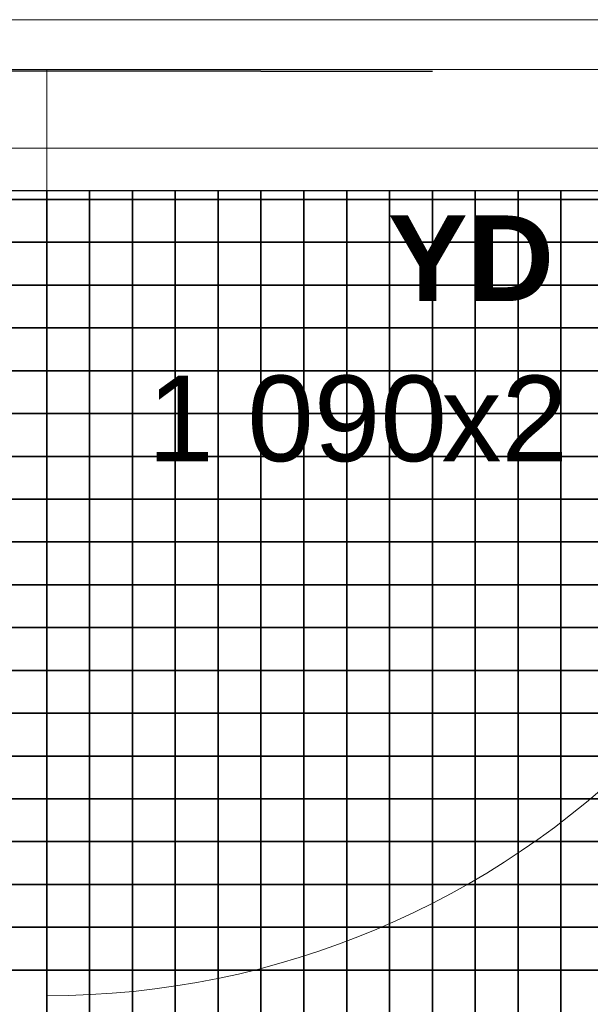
# Model space of a CAD drawing. Header units: millimetres. Extents: x 269 to 62306, y -15633 to 20300.
# Tile 83 of 90: x 54118 to 54784, y 410 to 1560. Entities that reach past the tile are written whole.
import ezdxf
from ezdxf.enums import TextEntityAlignment as Align

# ---------------------------------------------------------------- set-up
doc = ezdxf.new("R2010")
doc.units = ezdxf.units.MM
doc.header["$LTSCALE"] = 0.5
doc.header["$MEASUREMENT"] = 0
doc.linetypes.add('Akselinje', pattern=[1500, 1000, -200, 100, -200])
doc.linetypes.add('PLINE', pattern=[0])
doc.layers.add('234- Vinduer_ dører_ porter(Nye konstruksjoner)', color=7, linetype='Continuous', lineweight=0)
for name, color, linetype in [('244- Vinduer_ dører_ foldevegger(Nye konstruksjoner)', 7, 'Continuous'), ('712- Drenering (Nye konstruksjoner)', 7, 'Continuous'), ('82-- Modullinjer', 7, 'Continuous'), ('852- Teknisk_symbolsk informasjon_ bygning(Nye konstruksjoner)', 7, 'Continuous')]:
    doc.layers.add(name, color=color, linetype=linetype)
doc.styles.add('GENERATED_STYLE_1', font='Arial.ttf')
doc.styles.add('GENERATED_STYLE_2', font='Arial Bold.ttf')

# ---------------------------------------------------------------- blocks, each defined once
blk = doc.blocks.new('*X192')
at = {"layer": '712- Drenering (Nye konstruksjoner)', "linetype": 'PLINE'}
for p, q in [((54150, 1360), (54150, 1350)), ((54150, 1350), (54150, 1360)), ((54200, 1360), (54200, 1350)), ((54200, 1350), (54200, 1360)), ((54250, 1360), (54250, 1350)), ((54250, 1350), (54250, 1360)), ((54300, 1360), (54300, 1350)), ((54300, 1350), (54300, 1360)), ((54350, 1360), (54350, 1350)), ((54350, 1350), (54350, 1360)), ((54400, 1360), (54400, 1350)), ((54400, 1350), (54400, 1360)), ((54450, 1360), (54450, 1350)), ((54450, 1350), (54450, 1360)), ((54500, 1360), (54500, 1350)), ((54500, 1350), (54500, 1360)), ((54550, 1360), (54550, 1350)), ((54550, 1350), (54550, 1360)), ((54600, 1360), (54600, 1350)), ((54600, 1350), (54600, 1360)), ((54650, 1360), (54650, 1350)), ((54650, 1350), (54650, 1360)), ((54700, 1360), (54700, 1350)), ((54700, 1350), (54700, 1360)), ((54750, 1360), (54750, 1350)), ((54750, 1350), (54750, 1360)), ((54100, 1350), (54150, 1350)), ((54150, 1350), (54100, 1350)), ((54150, 1350), (54200, 1350)), ((54150, 1350), (54150, 1300)), ((54200, 1350), (54150, 1350)), ((54150, 1300), (54150, 1350)), ((54200, 1350), (54250, 1350)), ((54200, 1350), (54200, 1300)), ((54250, 1350), (54200, 1350)), ((54200, 1300), (54200, 1350)), ((54250, 1350), (54300, 1350)), ((54250, 1350), (54250, 1300)), ((54300, 1350), (54250, 1350)), ((54250, 1300), (54250, 1350)), ((54300, 1350), (54350, 1350)), ((54300, 1350), (54300, 1300)), ((54350, 1350), (54300, 1350)), ((54300, 1300), (54300, 1350)), ((54350, 1350), (54400, 1350)), ((54350, 1350), (54350, 1300)), ((54400, 1350), (54350, 1350)), ((54350, 1300), (54350, 1350)), ((54400, 1350), (54450, 1350)), ((54400, 1350), (54400, 1300)), ((54450, 1350), (54400, 1350)), ((54400, 1300), (54400, 1350)), ((54450, 1350), (54500, 1350)), ((54450, 1350), (54450, 1300)), ((54500, 1350), (54450, 1350)), ((54450, 1300), (54450, 1350)), ((54500, 1350), (54550, 1350)), ((54500, 1350), (54500, 1300)), ((54550, 1350), (54500, 1350)), ((54500, 1300), (54500, 1350)), ((54550, 1350), (54600, 1350)), ((54550, 1350), (54550, 1300)), ((54600, 1350), (54550, 1350)), ((54550, 1300), (54550, 1350)), ((54600, 1350), (54650, 1350)), ((54600, 1350), (54600, 1300)), ((54650, 1350), (54600, 1350)), ((54600, 1300), (54600, 1350)), ((54650, 1350), (54700, 1350)), ((54650, 1350), (54650, 1300)), ((54700, 1350), (54650, 1350)), ((54650, 1300), (54650, 1350)), ((54700, 1350), (54750, 1350)), ((54700, 1350), (54700, 1300)), ((54750, 1350), (54700, 1350)), ((54700, 1300), (54700, 1350)), ((54750, 1350), (54800, 1350)), ((54750, 1350), (54750, 1300)), ((54800, 1350), (54750, 1350)), ((54750, 1300), (54750, 1350)), ((54100, 1300), (54150, 1300)), ((54150, 1300), (54100, 1300)), ((54150, 1300), (54200, 1300)), ((54150, 1300), (54150, 1250)), ((54200, 1300), (54150, 1300)), ((54150, 1250), (54150, 1300)), ((54200, 1300), (54250, 1300)), ((54200, 1300), (54200, 1250)), ((54250, 1300), (54200, 1300)), ((54200, 1250), (54200, 1300)), ((54250, 1300), (54300, 1300)), ((54250, 1300), (54250, 1250)), ((54300, 1300), (54250, 1300)), ((54250, 1250), (54250, 1300)), ((54300, 1300), (54350, 1300)), ((54300, 1300), (54300, 1250)), ((54350, 1300), (54300, 1300)), ((54300, 1250), (54300, 1300)), ((54350, 1300), (54400, 1300)), ((54350, 1300), (54350, 1250)), ((54400, 1300), (54350, 1300)), ((54350, 1250), (54350, 1300)), ((54400, 1300), (54450, 1300)), ((54400, 1300), (54400, 1250)), ((54450, 1300), (54400, 1300)), ((54400, 1250), (54400, 1300)), ((54450, 1300), (54500, 1300)), ((54450, 1300), (54450, 1250)), ((54500, 1300), (54450, 1300)), ((54450, 1250), (54450, 1300)), ((54500, 1300), (54550, 1300)), ((54500, 1300), (54500, 1250)), ((54550, 1300), (54500, 1300)), ((54500, 1250), (54500, 1300)), ((54550, 1300), (54600, 1300)), ((54550, 1300), (54550, 1250)), ((54600, 1300), (54550, 1300)), ((54550, 1250), (54550, 1300)), ((54600, 1300), (54650, 1300)), ((54600, 1300), (54600, 1250)), ((54650, 1300), (54600, 1300)), ((54600, 1250), (54600, 1300)), ((54650, 1300), (54700, 1300)), ((54650, 1300), (54650, 1250)), ((54700, 1300), (54650, 1300)), ((54650, 1250), (54650, 1300)), ((54700, 1300), (54750, 1300)), ((54700, 1300), (54700, 1250)), ((54750, 1300), (54700, 1300)), ((54700, 1250), (54700, 1300)), ((54750, 1300), (54800, 1300)), ((54750, 1300), (54750, 1250)), ((54800, 1300), (54750, 1300)), ((54750, 1250), (54750, 1300)), ((54100, 1250), (54150, 1250)), ((54150, 1250), (54100, 1250)), ((54150, 1250), (54200, 1250)), ((54150, 1250), (54150, 1200)), ((54200, 1250), (54150, 1250)), ((54150, 1200), (54150, 1250)), ((54200, 1250), (54250, 1250)), ((54200, 1250), (54200, 1200)), ((54250, 1250), (54200, 1250)), ((54200, 1200), (54200, 1250)), ((54250, 1250), (54300, 1250)), ((54250, 1250), (54250, 1200)), ((54300, 1250), (54250, 1250)), ((54250, 1200), (54250, 1250)), ((54300, 1250), (54350, 1250)), ((54300, 1250), (54300, 1200)), ((54350, 1250), (54300, 1250)), ((54300, 1200), (54300, 1250)), ((54350, 1250), (54400, 1250)), ((54350, 1250), (54350, 1200)), ((54400, 1250), (54350, 1250)), ((54350, 1200), (54350, 1250)), ((54400, 1250), (54450, 1250)), ((54400, 1250), (54400, 1200)), ((54450, 1250), (54400, 1250)), ((54400, 1200), (54400, 1250)), ((54450, 1250), (54500, 1250)), ((54450, 1250), (54450, 1200)), ((54500, 1250), (54450, 1250)), ((54450, 1200), (54450, 1250)), ((54500, 1250), (54550, 1250)), ((54500, 1250), (54500, 1200)), ((54550, 1250), (54500, 1250)), ((54500, 1200), (54500, 1250)), ((54550, 1250), (54600, 1250)), ((54550, 1250), (54550, 1200)), ((54600, 1250), (54550, 1250)), ((54550, 1200), (54550, 1250)), ((54600, 1250), (54650, 1250)), ((54600, 1250), (54600, 1200)), ((54650, 1250), (54600, 1250)), ((54600, 1200), (54600, 1250)), ((54650, 1250), (54700, 1250)), ((54650, 1250), (54650, 1200)), ((54700, 1250), (54650, 1250)), ((54650, 1200), (54650, 1250)), ((54700, 1250), (54750, 1250)), ((54700, 1250), (54700, 1200)), ((54750, 1250), (54700, 1250)), ((54700, 1200), (54700, 1250)), ((54750, 1250), (54800, 1250)), ((54750, 1250), (54750, 1200)), ((54800, 1250), (54750, 1250)), ((54750, 1200), (54750, 1250)), ((54100, 1200), (54150, 1200)), ((54150, 1200), (54100, 1200)), ((54150, 1200), (54200, 1200)), ((54150, 1200), (54150, 1150)), ((54200, 1200), (54150, 1200)), ((54150, 1150), (54150, 1200)), ((54200, 1200), (54250, 1200)), ((54200, 1200), (54200, 1150)), ((54250, 1200), (54200, 1200)), ((54200, 1150), (54200, 1200)), ((54250, 1200), (54300, 1200)), ((54250, 1200), (54250, 1150)), ((54300, 1200), (54250, 1200)), ((54250, 1150), (54250, 1200)), ((54300, 1200), (54350, 1200)), ((54300, 1200), (54300, 1150)), ((54350, 1200), (54300, 1200)), ((54300, 1150), (54300, 1200)), ((54350, 1200), (54400, 1200)), ((54350, 1200), (54350, 1150)), ((54400, 1200), (54350, 1200)), ((54350, 1150), (54350, 1200)), ((54400, 1200), (54450, 1200)), ((54400, 1200), (54400, 1150)), ((54450, 1200), (54400, 1200)), ((54400, 1150), (54400, 1200)), ((54450, 1200), (54500, 1200)), ((54450, 1200), (54450, 1150)), ((54500, 1200), (54450, 1200)), ((54450, 1150), (54450, 1200)), ((54500, 1200), (54550, 1200)), ((54500, 1200), (54500, 1150)), ((54550, 1200), (54500, 1200)), ((54500, 1150), (54500, 1200)), ((54550, 1200), (54600, 1200)), ((54550, 1200), (54550, 1150)), ((54600, 1200), (54550, 1200)), ((54550, 1150), (54550, 1200)), ((54600, 1200), (54650, 1200)), ((54600, 1200), (54600, 1150)), ((54650, 1200), (54600, 1200)), ((54600, 1150), (54600, 1200)), ((54650, 1200), (54700, 1200)), ((54650, 1200), (54650, 1150)), ((54700, 1200), (54650, 1200)), ((54650, 1150), (54650, 1200)), ((54700, 1200), (54750, 1200)), ((54700, 1200), (54700, 1150)), ((54750, 1200), (54700, 1200)), ((54700, 1150), (54700, 1200)), ((54750, 1200), (54800, 1200)), ((54750, 1200), (54750, 1150)), ((54800, 1200), (54750, 1200)), ((54750, 1150), (54750, 1200)), ((54100, 1150), (54150, 1150)), ((54150, 1150), (54100, 1150)), ((54150, 1150), (54200, 1150)), ((54150, 1150), (54150, 1100)), ((54200, 1150), (54150, 1150)), ((54150, 1100), (54150, 1150)), ((54200, 1150), (54250, 1150)), ((54200, 1150), (54200, 1100)), ((54250, 1150), (54200, 1150)), ((54200, 1100), (54200, 1150)), ((54250, 1150), (54300, 1150)), ((54250, 1150), (54250, 1100)), ((54300, 1150), (54250, 1150)), ((54250, 1100), (54250, 1150)), ((54300, 1150), (54350, 1150)), ((54300, 1150), (54300, 1100)), ((54350, 1150), (54300, 1150)), ((54300, 1100), (54300, 1150)), ((54350, 1150), (54400, 1150)), ((54350, 1150), (54350, 1100)), ((54400, 1150), (54350, 1150)), ((54350, 1100), (54350, 1150)), ((54400, 1150), (54450, 1150)), ((54400, 1150), (54400, 1100)), ((54450, 1150), (54400, 1150)), ((54400, 1100), (54400, 1150)), ((54450, 1150), (54500, 1150)), ((54450, 1150), (54450, 1100)), ((54500, 1150), (54450, 1150)), ((54450, 1100), (54450, 1150)), ((54500, 1150), (54550, 1150)), ((54500, 1150), (54500, 1100)), ((54550, 1150), (54500, 1150)), ((54500, 1100), (54500, 1150)), ((54550, 1150), (54600, 1150)), ((54550, 1150), (54550, 1100)), ((54600, 1150), (54550, 1150)), ((54550, 1100), (54550, 1150)), ((54600, 1150), (54650, 1150)), ((54600, 1150), (54600, 1100)), ((54650, 1150), (54600, 1150)), ((54600, 1100), (54600, 1150)), ((54650, 1150), (54700, 1150)), ((54650, 1150), (54650, 1100)), ((54700, 1150), (54650, 1150)), ((54650, 1100), (54650, 1150)), ((54700, 1150), (54750, 1150)), ((54700, 1150), (54700, 1100)), ((54750, 1150), (54700, 1150)), ((54700, 1100), (54700, 1150)), ((54750, 1150), (54800, 1150)), ((54750, 1150), (54750, 1100)), ((54800, 1150), (54750, 1150)), ((54750, 1100), (54750, 1150)), ((54100, 1100), (54150, 1100)), ((54150, 1100), (54100, 1100)), ((54150, 1100), (54200, 1100)), ((54150, 1100), (54150, 1050)), ((54200, 1100), (54150, 1100)), ((54150, 1050), (54150, 1100)), ((54200, 1100), (54250, 1100)), ((54200, 1100), (54200, 1050)), ((54250, 1100), (54200, 1100)), ((54200, 1050), (54200, 1100)), ((54250, 1100), (54300, 1100)), ((54250, 1100), (54250, 1050)), ((54300, 1100), (54250, 1100)), ((54250, 1050), (54250, 1100)), ((54300, 1100), (54350, 1100)), ((54300, 1100), (54300, 1050)), ((54350, 1100), (54300, 1100)), ((54300, 1050), (54300, 1100)), ((54350, 1100), (54400, 1100)), ((54350, 1100), (54350, 1050)), ((54400, 1100), (54350, 1100)), ((54350, 1050), (54350, 1100)), ((54400, 1100), (54450, 1100)), ((54400, 1100), (54400, 1050)), ((54450, 1100), (54400, 1100)), ((54400, 1050), (54400, 1100)), ((54450, 1100), (54500, 1100)), ((54450, 1100), (54450, 1050)), ((54500, 1100), (54450, 1100)), ((54450, 1050), (54450, 1100)), ((54500, 1100), (54550, 1100)), ((54500, 1100), (54500, 1050)), ((54550, 1100), (54500, 1100)), ((54500, 1050), (54500, 1100)), ((54550, 1100), (54600, 1100)), ((54550, 1100), (54550, 1050)), ((54600, 1100), (54550, 1100)), ((54550, 1050), (54550, 1100)), ((54600, 1100), (54650, 1100)), ((54600, 1100), (54600, 1050)), ((54650, 1100), (54600, 1100)), ((54600, 1050), (54600, 1100)), ((54650, 1100), (54700, 1100)), ((54650, 1100), (54650, 1050)), ((54700, 1100), (54650, 1100)), ((54650, 1050), (54650, 1100)), ((54700, 1100), (54750, 1100)), ((54700, 1100), (54700, 1050)), ((54750, 1100), (54700, 1100)), ((54700, 1050), (54700, 1100)), ((54750, 1100), (54800, 1100)), ((54750, 1100), (54750, 1050)), ((54800, 1100), (54750, 1100)), ((54750, 1050), (54750, 1100)), ((54100, 1050), (54150, 1050)), ((54150, 1050), (54100, 1050)), ((54150, 1050), (54200, 1050)), ((54150, 1050), (54150, 1000)), ((54200, 1050), (54150, 1050)), ((54150, 1000), (54150, 1050)), ((54200, 1050), (54250, 1050)), ((54200, 1050), (54200, 1000)), ((54250, 1050), (54200, 1050)), ((54200, 1000), (54200, 1050)), ((54250, 1050), (54300, 1050)), ((54250, 1050), (54250, 1000)), ((54300, 1050), (54250, 1050)), ((54250, 1000), (54250, 1050)), ((54300, 1050), (54350, 1050)), ((54300, 1050), (54300, 1000)), ((54350, 1050), (54300, 1050)), ((54300, 1000), (54300, 1050)), ((54350, 1050), (54400, 1050)), ((54350, 1050), (54350, 1000)), ((54400, 1050), (54350, 1050)), ((54350, 1000), (54350, 1050)), ((54400, 1050), (54450, 1050)), ((54400, 1050), (54400, 1000)), ((54450, 1050), (54400, 1050)), ((54400, 1000), (54400, 1050)), ((54450, 1050), (54500, 1050)), ((54450, 1050), (54450, 1000)), ((54500, 1050), (54450, 1050)), ((54450, 1000), (54450, 1050)), ((54500, 1050), (54550, 1050)), ((54500, 1050), (54500, 1000)), ((54550, 1050), (54500, 1050)), ((54500, 1000), (54500, 1050)), ((54550, 1050), (54600, 1050)), ((54550, 1050), (54550, 1000)), ((54600, 1050), (54550, 1050)), ((54550, 1000), (54550, 1050)), ((54600, 1050), (54650, 1050)), ((54600, 1050), (54600, 1000)), ((54650, 1050), (54600, 1050)), ((54600, 1000), (54600, 1050)), ((54650, 1050), (54700, 1050)), ((54650, 1050), (54650, 1000)), ((54700, 1050), (54650, 1050)), ((54650, 1000), (54650, 1050)), ((54700, 1050), (54750, 1050)), ((54700, 1050), (54700, 1000)), ((54750, 1050), (54700, 1050)), ((54700, 1000), (54700, 1050)), ((54750, 1050), (54800, 1050)), ((54750, 1050), (54750, 1000)), ((54800, 1050), (54750, 1050)), ((54750, 1000), (54750, 1050)), ((54100, 1000), (54150, 1000)), ((54150, 1000), (54100, 1000)), ((54150, 1000), (54200, 1000)), ((54150, 1000), (54150, 950)), ((54200, 1000), (54150, 1000)), ((54150, 950), (54150, 1000)), ((54200, 1000), (54250, 1000)), ((54200, 1000), (54200, 950)), ((54250, 1000), (54200, 1000)), ((54200, 950), (54200, 1000)), ((54250, 1000), (54300, 1000)), ((54250, 1000), (54250, 950)), ((54300, 1000), (54250, 1000)), ((54250, 950), (54250, 1000)), ((54300, 1000), (54350, 1000)), ((54300, 1000), (54300, 950)), ((54350, 1000), (54300, 1000)), ((54300, 950), (54300, 1000)), ((54350, 1000), (54400, 1000)), ((54350, 1000), (54350, 950)), ((54400, 1000), (54350, 1000)), ((54350, 950), (54350, 1000)), ((54400, 1000), (54450, 1000)), ((54400, 1000), (54400, 950)), ((54450, 1000), (54400, 1000)), ((54400, 950), (54400, 1000)), ((54450, 1000), (54500, 1000)), ((54450, 1000), (54450, 950)), ((54500, 1000), (54450, 1000)), ((54450, 950), (54450, 1000)), ((54500, 1000), (54550, 1000)), ((54500, 1000), (54500, 950)), ((54550, 1000), (54500, 1000)), ((54500, 950), (54500, 1000)), ((54550, 1000), (54600, 1000)), ((54550, 1000), (54550, 950)), ((54600, 1000), (54550, 1000)), ((54550, 950), (54550, 1000)), ((54600, 1000), (54650, 1000)), ((54600, 1000), (54600, 950)), ((54650, 1000), (54600, 1000)), ((54600, 950), (54600, 1000)), ((54650, 1000), (54700, 1000)), ((54650, 1000), (54650, 950)), ((54700, 1000), (54650, 1000)), ((54650, 950), (54650, 1000)), ((54700, 1000), (54750, 1000)), ((54700, 1000), (54700, 950)), ((54750, 1000), (54700, 1000)), ((54700, 950), (54700, 1000)), ((54750, 1000), (54800, 1000)), ((54750, 1000), (54750, 950)), ((54800, 1000), (54750, 1000)), ((54750, 950), (54750, 1000)), ((54100, 950), (54150, 950)), ((54150, 950), (54100, 950)), ((54150, 950), (54200, 950)), ((54150, 950), (54150, 900)), ((54200, 950), (54150, 950)), ((54150, 900), (54150, 950)), ((54200, 950), (54250, 950)), ((54200, 950), (54200, 900)), ((54250, 950), (54200, 950)), ((54200, 900), (54200, 950)), ((54250, 950), (54300, 950)), ((54250, 950), (54250, 900)), ((54300, 950), (54250, 950)), ((54250, 900), (54250, 950)), ((54300, 950), (54350, 950)), ((54300, 950), (54300, 900)), ((54350, 950), (54300, 950)), ((54300, 900), (54300, 950)), ((54350, 950), (54400, 950)), ((54350, 950), (54350, 900)), ((54400, 950), (54350, 950)), ((54350, 900), (54350, 950)), ((54400, 950), (54450, 950)), ((54400, 950), (54400, 900)), ((54450, 950), (54400, 950)), ((54400, 900), (54400, 950)), ((54450, 950), (54500, 950)), ((54450, 950), (54450, 900)), ((54500, 950), (54450, 950)), ((54450, 900), (54450, 950)), ((54500, 950), (54550, 950)), ((54500, 950), (54500, 900)), ((54550, 950), (54500, 950)), ((54500, 900), (54500, 950)), ((54550, 950), (54600, 950)), ((54550, 950), (54550, 900)), ((54600, 950), (54550, 950)), ((54550, 900), (54550, 950)), ((54600, 950), (54650, 950)), ((54600, 950), (54600, 900)), ((54650, 950), (54600, 950)), ((54600, 900), (54600, 950)), ((54650, 950), (54700, 950)), ((54650, 950), (54650, 900)), ((54700, 950), (54650, 950)), ((54650, 900), (54650, 950)), ((54700, 950), (54750, 950)), ((54700, 950), (54700, 900)), ((54750, 950), (54700, 950)), ((54700, 900), (54700, 950)), ((54750, 950), (54800, 950)), ((54750, 950), (54750, 900)), ((54800, 950), (54750, 950)), ((54750, 900), (54750, 950)), ((54100, 900), (54150, 900)), ((54150, 900), (54100, 900)), ((54150, 900), (54200, 900)), ((54150, 900), (54150, 850)), ((54200, 900), (54150, 900)), ((54150, 850), (54150, 900)), ((54200, 900), (54250, 900)), ((54200, 900), (54200, 850)), ((54250, 900), (54200, 900)), ((54200, 850), (54200, 900)), ((54250, 900), (54300, 900)), ((54250, 900), (54250, 850)), ((54300, 900), (54250, 900)), ((54250, 850), (54250, 900)), ((54300, 900), (54350, 900)), ((54300, 900), (54300, 850)), ((54350, 900), (54300, 900)), ((54300, 850), (54300, 900)), ((54350, 900), (54400, 900)), ((54350, 900), (54350, 850)), ((54400, 900), (54350, 900)), ((54350, 850), (54350, 900)), ((54400, 900), (54450, 900)), ((54400, 900), (54400, 850)), ((54450, 900), (54400, 900)), ((54400, 850), (54400, 900)), ((54450, 900), (54500, 900)), ((54450, 900), (54450, 850)), ((54500, 900), (54450, 900)), ((54450, 850), (54450, 900)), ((54500, 900), (54550, 900)), ((54500, 900), (54500, 850)), ((54550, 900), (54500, 900)), ((54500, 850), (54500, 900)), ((54550, 900), (54600, 900)), ((54550, 900), (54550, 850)), ((54600, 900), (54550, 900)), ((54550, 850), (54550, 900)), ((54600, 900), (54650, 900)), ((54600, 900), (54600, 850)), ((54650, 900), (54600, 900)), ((54600, 850), (54600, 900)), ((54650, 900), (54700, 900)), ((54650, 900), (54650, 850)), ((54700, 900), (54650, 900)), ((54650, 850), (54650, 900)), ((54700, 900), (54750, 900)), ((54700, 900), (54700, 850)), ((54750, 900), (54700, 900)), ((54700, 850), (54700, 900)), ((54750, 900), (54800, 900)), ((54750, 900), (54750, 850)), ((54800, 900), (54750, 900)), ((54750, 850), (54750, 900)), ((54100, 850), (54150, 850)), ((54150, 850), (54100, 850)), ((54150, 850), (54200, 850)), ((54150, 850), (54150, 800)), ((54200, 850), (54150, 850)), ((54150, 800), (54150, 850)), ((54200, 850), (54250, 850)), ((54200, 850), (54200, 800)), ((54250, 850), (54200, 850)), ((54200, 800), (54200, 850)), ((54250, 850), (54300, 850)), ((54250, 850), (54250, 800)), ((54300, 850), (54250, 850)), ((54250, 800), (54250, 850)), ((54300, 850), (54350, 850)), ((54300, 850), (54300, 800)), ((54350, 850), (54300, 850)), ((54300, 800), (54300, 850)), ((54350, 850), (54400, 850)), ((54350, 850), (54350, 800)), ((54400, 850), (54350, 850)), ((54350, 800), (54350, 850)), ((54400, 850), (54450, 850)), ((54400, 850), (54400, 800)), ((54450, 850), (54400, 850)), ((54400, 800), (54400, 850)), ((54450, 850), (54500, 850)), ((54450, 850), (54450, 800)), ((54500, 850), (54450, 850)), ((54450, 800), (54450, 850)), ((54500, 850), (54550, 850)), ((54500, 850), (54500, 800)), ((54550, 850), (54500, 850)), ((54500, 800), (54500, 850)), ((54550, 850), (54600, 850)), ((54550, 850), (54550, 800)), ((54600, 850), (54550, 850)), ((54550, 800), (54550, 850)), ((54600, 850), (54650, 850)), ((54600, 850), (54600, 800)), ((54650, 850), (54600, 850)), ((54600, 800), (54600, 850)), ((54650, 850), (54700, 850)), ((54650, 850), (54650, 800)), ((54700, 850), (54650, 850)), ((54650, 800), (54650, 850)), ((54700, 850), (54750, 850)), ((54700, 850), (54700, 800)), ((54750, 850), (54700, 850)), ((54700, 800), (54700, 850)), ((54750, 850), (54800, 850)), ((54750, 850), (54750, 800)), ((54800, 850), (54750, 850)), ((54750, 800), (54750, 850)), ((54100, 800), (54150, 800)), ((54150, 800), (54100, 800)), ((54150, 800), (54200, 800)), ((54150, 800), (54150, 750)), ((54200, 800), (54150, 800)), ((54150, 750), (54150, 800)), ((54200, 800), (54250, 800)), ((54200, 800), (54200, 750)), ((54250, 800), (54200, 800)), ((54200, 750), (54200, 800)), ((54250, 800), (54300, 800)), ((54250, 800), (54250, 750)), ((54300, 800), (54250, 800)), ((54250, 750), (54250, 800)), ((54300, 800), (54350, 800)), ((54300, 800), (54300, 750)), ((54350, 800), (54300, 800)), ((54300, 750), (54300, 800)), ((54350, 800), (54400, 800)), ((54350, 800), (54350, 750)), ((54400, 800), (54350, 800)), ((54350, 750), (54350, 800)), ((54400, 800), (54450, 800)), ((54400, 800), (54400, 750)), ((54450, 800), (54400, 800)), ((54400, 750), (54400, 800)), ((54450, 800), (54500, 800)), ((54450, 800), (54450, 750)), ((54500, 800), (54450, 800)), ((54450, 750), (54450, 800)), ((54500, 800), (54550, 800)), ((54500, 800), (54500, 750)), ((54550, 800), (54500, 800)), ((54500, 750), (54500, 800)), ((54550, 800), (54600, 800)), ((54550, 800), (54550, 750)), ((54600, 800), (54550, 800)), ((54550, 750), (54550, 800)), ((54600, 800), (54650, 800)), ((54600, 800), (54600, 750)), ((54650, 800), (54600, 800)), ((54600, 750), (54600, 800)), ((54650, 800), (54700, 800)), ((54650, 800), (54650, 750)), ((54700, 800), (54650, 800)), ((54650, 750), (54650, 800)), ((54700, 800), (54750, 800)), ((54700, 800), (54700, 750)), ((54750, 800), (54700, 800)), ((54700, 750), (54700, 800)), ((54750, 800), (54800, 800)), ((54750, 800), (54750, 750)), ((54800, 800), (54750, 800)), ((54750, 750), (54750, 800)), ((54100, 750), (54150, 750)), ((54150, 750), (54100, 750)), ((54150, 750), (54200, 750)), ((54150, 750), (54150, 700)), ((54200, 750), (54150, 750)), ((54150, 700), (54150, 750)), ((54200, 750), (54250, 750)), ((54200, 750), (54200, 700)), ((54250, 750), (54200, 750)), ((54200, 700), (54200, 750)), ((54250, 750), (54300, 750)), ((54250, 750), (54250, 700)), ((54300, 750), (54250, 750)), ((54250, 700), (54250, 750)), ((54300, 750), (54350, 750)), ((54300, 750), (54300, 700)), ((54350, 750), (54300, 750)), ((54300, 700), (54300, 750)), ((54350, 750), (54400, 750)), ((54350, 750), (54350, 700)), ((54400, 750), (54350, 750)), ((54350, 700), (54350, 750)), ((54400, 750), (54450, 750)), ((54400, 750), (54400, 700)), ((54450, 750), (54400, 750)), ((54400, 700), (54400, 750)), ((54450, 750), (54500, 750)), ((54450, 750), (54450, 700)), ((54500, 750), (54450, 750)), ((54450, 700), (54450, 750)), ((54500, 750), (54550, 750)), ((54500, 750), (54500, 700)), ((54550, 750), (54500, 750)), ((54500, 700), (54500, 750)), ((54550, 750), (54600, 750)), ((54550, 750), (54550, 700)), ((54600, 750), (54550, 750)), ((54550, 700), (54550, 750)), ((54600, 750), (54650, 750)), ((54600, 750), (54600, 700)), ((54650, 750), (54600, 750)), ((54600, 700), (54600, 750)), ((54650, 750), (54700, 750)), ((54650, 750), (54650, 700)), ((54700, 750), (54650, 750)), ((54650, 700), (54650, 750)), ((54700, 750), (54750, 750)), ((54700, 750), (54700, 700)), ((54750, 750), (54700, 750)), ((54700, 700), (54700, 750)), ((54750, 750), (54800, 750)), ((54750, 750), (54750, 700)), ((54800, 750), (54750, 750)), ((54750, 700), (54750, 750)), ((54100, 700), (54150, 700)), ((54150, 700), (54100, 700)), ((54150, 700), (54200, 700)), ((54150, 700), (54150, 650)), ((54200, 700), (54150, 700)), ((54150, 650), (54150, 700)), ((54200, 700), (54250, 700)), ((54200, 700), (54200, 650)), ((54250, 700), (54200, 700)), ((54200, 650), (54200, 700)), ((54250, 700), (54300, 700)), ((54250, 700), (54250, 650)), ((54300, 700), (54250, 700)), ((54250, 650), (54250, 700)), ((54300, 700), (54350, 700)), ((54300, 700), (54300, 650)), ((54350, 700), (54300, 700)), ((54300, 650), (54300, 700)), ((54350, 700), (54400, 700)), ((54350, 700), (54350, 650)), ((54400, 700), (54350, 700)), ((54350, 650), (54350, 700)), ((54400, 700), (54450, 700)), ((54400, 700), (54400, 650)), ((54450, 700), (54400, 700)), ((54400, 650), (54400, 700)), ((54450, 700), (54500, 700)), ((54450, 700), (54450, 650)), ((54500, 700), (54450, 700)), ((54450, 650), (54450, 700)), ((54500, 700), (54550, 700)), ((54500, 700), (54500, 650)), ((54550, 700), (54500, 700)), ((54500, 650), (54500, 700)), ((54550, 700), (54600, 700)), ((54550, 700), (54550, 650)), ((54600, 700), (54550, 700)), ((54550, 650), (54550, 700)), ((54600, 700), (54650, 700)), ((54600, 700), (54600, 650)), ((54650, 700), (54600, 700)), ((54600, 650), (54600, 700)), ((54650, 700), (54700, 700)), ((54650, 700), (54650, 650)), ((54700, 700), (54650, 700)), ((54650, 650), (54650, 700)), ((54700, 700), (54750, 700)), ((54700, 700), (54700, 650)), ((54750, 700), (54700, 700)), ((54700, 650), (54700, 700)), ((54750, 700), (54800, 700)), ((54750, 700), (54750, 650)), ((54800, 700), (54750, 700)), ((54750, 650), (54750, 700)), ((54100, 650), (54150, 650)), ((54150, 650), (54100, 650)), ((54150, 650), (54200, 650)), ((54150, 650), (54150, 600)), ((54200, 650), (54150, 650)), ((54150, 600), (54150, 650)), ((54200, 650), (54250, 650)), ((54200, 650), (54200, 600)), ((54250, 650), (54200, 650)), ((54200, 600), (54200, 650)), ((54250, 650), (54300, 650)), ((54250, 650), (54250, 600)), ((54300, 650), (54250, 650)), ((54250, 600), (54250, 650)), ((54300, 650), (54350, 650)), ((54300, 650), (54300, 600)), ((54350, 650), (54300, 650)), ((54300, 600), (54300, 650)), ((54350, 650), (54400, 650)), ((54350, 650), (54350, 600)), ((54400, 650), (54350, 650)), ((54350, 600), (54350, 650)), ((54400, 650), (54450, 650)), ((54400, 650), (54400, 600)), ((54450, 650), (54400, 650)), ((54400, 600), (54400, 650)), ((54450, 650), (54500, 650)), ((54450, 650), (54450, 600)), ((54500, 650), (54450, 650)), ((54450, 600), (54450, 650)), ((54500, 650), (54550, 650)), ((54500, 650), (54500, 600)), ((54550, 650), (54500, 650)), ((54500, 600), (54500, 650)), ((54550, 650), (54600, 650)), ((54550, 650), (54550, 600)), ((54600, 650), (54550, 650)), ((54550, 600), (54550, 650)), ((54600, 650), (54650, 650)), ((54600, 650), (54600, 600)), ((54650, 650), (54600, 650)), ((54600, 600), (54600, 650)), ((54650, 650), (54700, 650)), ((54650, 650), (54650, 600)), ((54700, 650), (54650, 650)), ((54650, 600), (54650, 650)), ((54700, 650), (54750, 650)), ((54700, 650), (54700, 600)), ((54750, 650), (54700, 650)), ((54700, 600), (54700, 650)), ((54750, 650), (54800, 650)), ((54750, 650), (54750, 600)), ((54800, 650), (54750, 650)), ((54750, 600), (54750, 650)), ((54100, 600), (54150, 600)), ((54150, 600), (54100, 600)), ((54150, 600), (54200, 600)), ((54150, 600), (54150, 550)), ((54200, 600), (54150, 600)), ((54150, 550), (54150, 600)), ((54200, 600), (54250, 600)), ((54200, 600), (54200, 550)), ((54250, 600), (54200, 600)), ((54200, 550), (54200, 600)), ((54250, 600), (54300, 600)), ((54250, 600), (54250, 550)), ((54300, 600), (54250, 600)), ((54250, 550), (54250, 600)), ((54300, 600), (54350, 600)), ((54300, 600), (54300, 550)), ((54350, 600), (54300, 600)), ((54300, 550), (54300, 600)), ((54350, 600), (54400, 600)), ((54350, 600), (54350, 550)), ((54400, 600), (54350, 600)), ((54350, 550), (54350, 600)), ((54400, 600), (54450, 600)), ((54400, 600), (54400, 550)), ((54450, 600), (54400, 600)), ((54400, 550), (54400, 600)), ((54450, 600), (54500, 600)), ((54450, 600), (54450, 550)), ((54500, 600), (54450, 600)), ((54450, 550), (54450, 600)), ((54500, 600), (54550, 600)), ((54500, 600), (54500, 550)), ((54550, 600), (54500, 600)), ((54500, 550), (54500, 600)), ((54550, 600), (54600, 600)), ((54550, 600), (54550, 550)), ((54600, 600), (54550, 600)), ((54550, 550), (54550, 600)), ((54600, 600), (54650, 600)), ((54600, 600), (54600, 550)), ((54650, 600), (54600, 600)), ((54600, 550), (54600, 600)), ((54650, 600), (54700, 600)), ((54650, 600), (54650, 550)), ((54700, 600), (54650, 600)), ((54650, 550), (54650, 600)), ((54700, 600), (54750, 600)), ((54700, 600), (54700, 550)), ((54750, 600), (54700, 600)), ((54700, 550), (54700, 600)), ((54750, 600), (54800, 600)), ((54750, 600), (54750, 550)), ((54800, 600), (54750, 600)), ((54750, 550), (54750, 600)), ((54100, 550), (54150, 550)), ((54150, 550), (54100, 550)), ((54150, 550), (54200, 550)), ((54150, 550), (54150, 500)), ((54200, 550), (54150, 550)), ((54150, 500), (54150, 550)), ((54200, 550), (54250, 550)), ((54200, 550), (54200, 500)), ((54250, 550), (54200, 550)), ((54200, 500), (54200, 550)), ((54250, 550), (54300, 550)), ((54250, 550), (54250, 500)), ((54300, 550), (54250, 550)), ((54250, 500), (54250, 550)), ((54300, 550), (54350, 550)), ((54300, 550), (54300, 500)), ((54350, 550), (54300, 550)), ((54300, 500), (54300, 550)), ((54350, 550), (54400, 550)), ((54350, 550), (54350, 500)), ((54400, 550), (54350, 550)), ((54350, 500), (54350, 550)), ((54400, 550), (54450, 550)), ((54400, 550), (54400, 500)), ((54450, 550), (54400, 550)), ((54400, 500), (54400, 550)), ((54450, 550), (54500, 550)), ((54450, 550), (54450, 500)), ((54500, 550), (54450, 550)), ((54450, 500), (54450, 550)), ((54500, 550), (54550, 550)), ((54500, 550), (54500, 500)), ((54550, 550), (54500, 550)), ((54500, 500), (54500, 550)), ((54550, 550), (54600, 550)), ((54550, 550), (54550, 500)), ((54600, 550), (54550, 550)), ((54550, 500), (54550, 550)), ((54600, 550), (54650, 550)), ((54600, 550), (54600, 500)), ((54650, 550), (54600, 550)), ((54600, 500), (54600, 550)), ((54650, 550), (54700, 550)), ((54650, 550), (54650, 500)), ((54700, 550), (54650, 550)), ((54650, 500), (54650, 550)), ((54700, 550), (54750, 550)), ((54700, 550), (54700, 500)), ((54750, 550), (54700, 550)), ((54700, 500), (54700, 550)), ((54750, 550), (54800, 550)), ((54750, 550), (54750, 500)), ((54800, 550), (54750, 550)), ((54750, 500), (54750, 550)), ((54100, 500), (54150, 500)), ((54150, 500), (54100, 500)), ((54150, 500), (54200, 500)), ((54150, 500), (54150, 450)), ((54200, 500), (54150, 500)), ((54150, 450), (54150, 500)), ((54200, 500), (54250, 500)), ((54200, 500), (54200, 450)), ((54250, 500), (54200, 500)), ((54200, 450), (54200, 500)), ((54250, 500), (54300, 500)), ((54250, 500), (54250, 450)), ((54300, 500), (54250, 500)), ((54250, 450), (54250, 500)), ((54300, 500), (54350, 500)), ((54300, 500), (54300, 450)), ((54350, 500), (54300, 500)), ((54300, 450), (54300, 500)), ((54350, 500), (54400, 500)), ((54350, 500), (54350, 450)), ((54400, 500), (54350, 500)), ((54350, 450), (54350, 500)), ((54400, 500), (54450, 500)), ((54400, 500), (54400, 450)), ((54450, 500), (54400, 500)), ((54400, 450), (54400, 500)), ((54450, 500), (54500, 500)), ((54450, 500), (54450, 450)), ((54500, 500), (54450, 500)), ((54450, 450), (54450, 500)), ((54500, 500), (54550, 500)), ((54500, 500), (54500, 450)), ((54550, 500), (54500, 500)), ((54500, 450), (54500, 500)), ((54550, 500), (54600, 500)), ((54550, 500), (54550, 450)), ((54600, 500), (54550, 500)), ((54550, 450), (54550, 500)), ((54600, 500), (54650, 500)), ((54600, 500), (54600, 450)), ((54650, 500), (54600, 500)), ((54600, 450), (54600, 500)), ((54650, 500), (54700, 500)), ((54650, 500), (54650, 450)), ((54700, 500), (54650, 500)), ((54650, 450), (54650, 500)), ((54700, 500), (54750, 500)), ((54700, 500), (54700, 450)), ((54750, 500), (54700, 500)), ((54700, 450), (54700, 500)), ((54750, 500), (54800, 500)), ((54750, 500), (54750, 450)), ((54800, 500), (54750, 500)), ((54750, 450), (54750, 500)), ((54100, 450), (54150, 450)), ((54150, 450), (54100, 450)), ((54150, 450), (54200, 450)), ((54150, 450), (54150, 400)), ((54200, 450), (54150, 450)), ((54150, 400), (54150, 450)), ((54200, 450), (54250, 450)), ((54200, 450), (54200, 400)), ((54250, 450), (54200, 450)), ((54200, 400), (54200, 450)), ((54250, 450), (54300, 450)), ((54250, 450), (54250, 400)), ((54300, 450), (54250, 450)), ((54250, 400), (54250, 450)), ((54300, 450), (54350, 450)), ((54300, 450), (54300, 400)), ((54350, 450), (54300, 450)), ((54300, 400), (54300, 450)), ((54350, 450), (54400, 450)), ((54350, 450), (54350, 400)), ((54400, 450), (54350, 450)), ((54350, 400), (54350, 450)), ((54400, 450), (54450, 450)), ((54400, 450), (54400, 400)), ((54450, 450), (54400, 450)), ((54400, 400), (54400, 450)), ((54450, 450), (54500, 450)), ((54450, 450), (54450, 400)), ((54500, 450), (54450, 450)), ((54450, 400), (54450, 450)), ((54500, 450), (54550, 450)), ((54500, 450), (54500, 400)), ((54550, 450), (54500, 450)), ((54500, 400), (54500, 450)), ((54550, 450), (54600, 450)), ((54550, 450), (54550, 400)), ((54600, 450), (54550, 450)), ((54550, 400), (54550, 450)), ((54600, 450), (54650, 450)), ((54600, 450), (54600, 400)), ((54650, 450), (54600, 450)), ((54600, 400), (54600, 450)), ((54650, 450), (54700, 450)), ((54650, 450), (54650, 400)), ((54700, 450), (54650, 450)), ((54650, 400), (54650, 450)), ((54700, 450), (54750, 450)), ((54700, 450), (54700, 400)), ((54750, 450), (54700, 450)), ((54700, 400), (54700, 450)), ((54750, 450), (54800, 450)), ((54750, 450), (54750, 400)), ((54800, 450), (54750, 450)), ((54750, 400), (54750, 450))]:
    blk.add_line(p, q, dxfattribs=at)
blk = doc.blocks.new('Dør_6')
at = {"layer": '234- Vinduer_ dører_ porter(Nye konstruksjoner)', "linetype": 'PLINE'}
for p, q in [((495, 0), (495, 990)), ((-555, 50), (555, 50)), ((-545, 0), (-555, 0)), ((-555, 0), (-555, -92)), ((-495, 0), (-545, 0)), ((-545, 0), (-545, -92)), ((-495, 0), (495, 0)), ((-495, -92), (-495, 0)), ((545, 0), (495, 0)), ((495, 0), (495, -92)), ((545, 0), (555, 0)), ((545, -92), (545, 0)), ((555, 0), (555, -92)), ((-545, -92), (-555, -92)), ((-545, -92), (-495, -92)), ((495, -92), (-495, -92)), ((495, -92), (545, -92)), ((545, -92), (555, -92)), ((-555, -150), (555, -150))]:
    blk.add_line(p, q, dxfattribs=at)
blk.add_arc((495, 0), 990, 90, 180, dxfattribs=at)
at = {"layer": '244- Vinduer_ dører_ foldevegger(Nye konstruksjoner)', "linetype": 'PLINE'}
for p, q in [((-555, 50), (-555, 0)), ((555, 50), (555, 0)), ((-555, 0), (-555, -92)), ((-555, 0), (-555, -92)), ((555, 0), (555, -92)), ((555, 0), (555, -92)), ((-555, -92), (-555, -150)), ((555, -92), (555, -150))]:
    blk.add_line(p, q, dxfattribs=at)
blk = doc.blocks.new('Dørstempel_5')
at = {"layer": '852- Teknisk_symbolsk informasjon_ bygning(Nye konstruksjoner)', "char_height": 100, "attachment_point": 1, "rotation": 180, "style": 'GENERATED_STYLE_1'}
for s, insert in [('\\A1;{\\pql;\\pt0,100;\\fArial|b0|i0|c0|p0;\\W1.000000;x2\xa0090\\fArial|b0|i0|c0|p0;\\W1.000000;\\A1{\\H.66x;\\S^  ;}\\fArial|b0|i0|c0|p0;\\W1.000000;\\fArial|b0|i0|c0|p0;\\W1.000000;\\A1{\\H.66x;\\S^  ;}}', (34.3, 215.7)), ('\\A1;{\\pql;\\pt0,100;\\fArial|b0|i0|c0|p0;\\W1.000000;1\xa0090\\fArial|b0|i0|c0|p0;\\W1.000000;\\A1{\\H.66x;\\S^  ;}\\fArial|b0|i0|c0|p0;\\W1.000000;\\fArial|b0|i0|c0|p0;\\W1.000000;\\A1{\\H.66x;\\S^  ;}}', (377.5, 215.7))]:
    blk.add_mtext(s, dxfattribs=dict(at, insert=insert))
at = {"layer": '852- Teknisk_symbolsk informasjon_ bygning(Nye konstruksjoner)', "style": 'GENERATED_STYLE_2'}
blk.add_attdef('AC_WIDO_ID', text='', height=100, rotation=180, dxfattribs=at).set_placement((0, 227.1), align=Align.BOTTOM_CENTER)
blk = doc.blocks.new('Standard grid marker_4')
at = {"layer": '82-- Modullinjer', "linetype": 'Akselinje'}
for q in [(0, 0), (53500, 0)]:
    blk.add_line((200, 0), q, dxfattribs=at)
at = {"layer": '82-- Modullinjer', "style": 'GENERATED_STYLE_2'}
blk.add_attdef('AC_MarkerText_1', text='', height=250, rotation=180, dxfattribs=at).set_placement((54000, -239.3), align=Align.TOP_CENTER)

msp = doc.modelspace()

# ---------------------------------------------------------------- linework, layer by layer
at = {"layer": '712- Drenering (Nye konstruksjoner)', "linetype": 'PLINE', "flags": 128}
msp.add_lwpolyline([(55400, -140), (55400, 1360), (53900, 1360), (53900, -140)], close=True, dxfattribs=at)

# ---------------------------------------------------------------- block references
at = {"layer": '244- Vinduer_ dører_ foldevegger(Nye konstruksjoner)', "linetype": 'PLINE', "zscale": 1000, "rotation": 180}
msp.add_blockref('Dør_6', (54645, 1410), dxfattribs=at)
at = {"layer": '712- Drenering (Nye konstruksjoner)', "linetype": 'PLINE'}
msp.add_blockref('*X192', (0, 0), dxfattribs=at)
at = {"layer": '82-- Modullinjer', "linetype": 'PLINE', "zscale": 1000, "rotation": 180}
msp.add_blockref('Standard grid marker_4', (54600, 1500), dxfattribs=at)
at = {"layer": '852- Teknisk_symbolsk informasjon_ bygning(Nye konstruksjoner)'}
ref = msp.add_blockref('Dørstempel_5', (54645, 1360), dxfattribs=dict(at, rotation=180))
ref.add_attrib('AC_WIDO_ID', 'YD', dxfattribs={"color": 7, "height": 100, "rotation": 360, "style": 'GENERATED_STYLE_2'}).set_placement((54645, 1201.4), align=Align.BOTTOM_CENTER)

doc.saveas('drawing.dxf')
